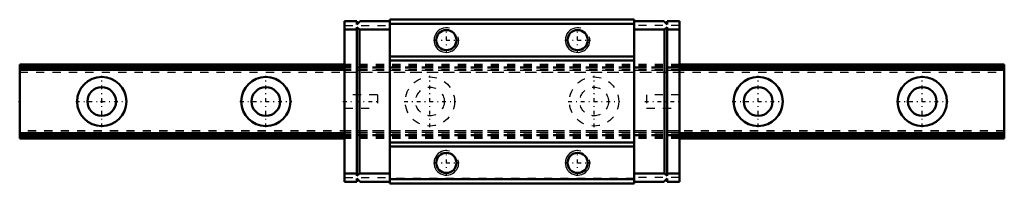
# Model space of a CAD drawing. Header units: millimetres. Extents: x -10 to 110, y -10 to 10.
import ezdxf

# ---------------------------------------------------------------- set-up
doc = ezdxf.new("R2010")
doc.units = ezdxf.units.MM
doc.linetypes.add('Center', pattern=[1.5, 0.45, -0.5, 0.05, -0.5])
doc.linetypes.add('Dashed', pattern=[2, 1, -1])
for name, color, linetype, lineweight in [('2d ConnectionPoints', 7, 'Continuous', 50), ('AM_0', 7, 'Continuous', 50), ('AM_4', 3, 'Continuous', 25), ('AM_5', 3, 'Continuous', 25), ('AM_7', 7, 'Center', 25), ('AM_9', 6, 'Dashed', 25)]:
    doc.layers.add(name, color=color, linetype=linetype, lineweight=lineweight)

# ---------------------------------------------------------------- blocks, each defined once
blk = doc.blocks.new('1_RSX9NMUU1_Slider_0_in_RSX9NMUU120LMG100W3960001_4')
at = {"layer": 'AM_0'}
for p, q in [((29.6, 9.8), (31.1, 9.8)), ((29.6, 9.8), (29.6, -9.8)), ((31.5, 9.8), (31.1, 9.4)), ((31.1, 9.4), (31.1, 9.8)), ((31.5, 9.8), (35.1, 9.8)), ((64.9, 10), (35.1, 10)), ((35.1, 10), (35.1, -10)), ((64.9, 10), (64.9, -10)), ((68.5, 9.8), (64.9, 9.8)), ((68.5, 9.8), (68.9, 9.4)), ((70.4, 9.8), (68.9, 9.8)), ((68.9, 9.4), (68.9, 9.8)), ((70.4, 9.8), (70.4, -9.8)), ((29.6, 8.8), (31.1, 8.8)), ((31.1, -9.1), (31.1, 9.1)), ((31.1, 9.1), (31.4, 8.8)), ((31.4, 8.8), (35.1, 8.8)), ((31.4, 8.8), (31.4, -8.8)), ((64.9, 9.5), (35.1, 9.5)), ((68.6, 8.8), (64.9, 8.8)), ((68.9, 9.1), (68.6, 8.8)), ((68.6, 8.8), (68.6, -8.8)), ((68.9, -9.1), (68.9, 9.1)), ((70.4, 8.8), (68.9, 8.8)), ((64.9, 5.5), (35.1, 5.5)), ((64.9, 5), (35.1, 5)), ((64.9, -5), (35.1, -5)), ((64.9, -5.5), (35.1, -5.5)), ((29.6, -8.8), (31.1, -8.8)), ((31.4, -8.8), (31.1, -9.1)), ((31.1, -9.8), (31.1, -9.4)), ((31.1, -9.4), (31.5, -9.8)), ((31.4, -8.8), (35.1, -8.8)), ((64.9, -9.5), (35.1, -9.5)), ((68.6, -8.8), (64.9, -8.8)), ((68.9, -9.4), (68.5, -9.8)), ((68.6, -8.8), (68.9, -9.1)), ((70.4, -8.8), (68.9, -8.8)), ((68.9, -9.8), (68.9, -9.4)), ((29.6, -9.8), (31.1, -9.8)), ((31.5, -9.8), (35.1, -9.8)), ((64.9, -10), (35.1, -10)), ((68.5, -9.8), (64.9, -9.8)), ((70.4, -9.8), (68.9, -9.8))]:
    blk.add_line(p, q, dxfattribs=at)
for centre in [(42, 7.5), (58, 7.5), (42, -7.5), (58, -7.5)]:
    blk.add_circle(centre, 1.23, dxfattribs=at)
at = {"layer": 'AM_5'}
for centre in [(42, 7.5), (58, 7.5), (58, -7.5), (42, -7.5)]:
    blk.add_arc(centre, 1.5, 75, 15, dxfattribs=at)
at = {"layer": 'AM_7'}
for p, q in [((42, 5.93), (42, 9.08)), ((58, 5.93), (58, 9.08)), ((40.42, 7.5), (43.58, 7.5)), ((56.42, 7.5), (59.58, 7.5)), ((29.4, 0), (33.8, 0)), ((66.2, 0), (70.6, 0)), ((42, -9.07), (42, -5.92)), ((58, -9.07), (58, -5.92)), ((40.42, -7.5), (43.58, -7.5)), ((56.42, -7.5), (59.58, -7.5))]:
    blk.add_line(p, q, dxfattribs=at)
at = {"layer": 'AM_9'}
for p, q in [((29.6, 9.3), (35.1, 9.3)), ((64.9, 9.4), (35.1, 9.4)), ((70.4, 9.3), (64.9, 9.3)), ((70.4, 4.15), (29.6, 4.15)), ((70.4, 4.06), (29.6, 4.06)), ((70.4, 4.06), (29.6, 4.06)), ((70.4, 4.06), (29.6, 4.06)), ((70.4, 3.85), (29.6, 3.85)), ((70.4, 3.8), (29.6, 3.8)), ((29.6, 3.6), (70.4, 3.6)), ((33.6, 0.8), (29.6, 0.8)), ((33.6, 0.8), (33.6, -0.8)), ((66.4, 0.8), (66.4, -0.8)), ((70.4, 0.8), (66.4, 0.8)), ((29.6, -0.8), (33.6, -0.8)), ((66.4, -0.8), (70.4, -0.8)), ((70.4, -3.6), (29.6, -3.6)), ((70.4, -3.8), (29.6, -3.8)), ((70.4, -3.85), (29.6, -3.85)), ((70.4, -4.06), (29.6, -4.06)), ((70.4, -4.06), (29.6, -4.06)), ((70.4, -4.06), (29.6, -4.06)), ((70.4, -4.15), (29.6, -4.15)), ((29.6, -9.3), (35.1, -9.3)), ((64.9, -9.4), (35.1, -9.4)), ((70.4, -9.3), (64.9, -9.3))]:
    blk.add_line(p, q, dxfattribs=at)
blk = doc.blocks.new('2_RSX9M12010_Track_0_in_RSX9NMUU120LMG100W3960001_4')
at = {"layer": 'AM_0'}
for p, q in [((29.6, 4.5), (-10, 4.5)), ((-10, 4.5), (-10, -4.5)), ((29.6, 4.15), (-10, 4.15)), ((29.6, 3.85), (-10, 3.85)), ((110, 4.5), (70.4, 4.5)), ((110, 4.15), (70.4, 4.15)), ((110, 3.85), (70.4, 3.85)), ((110, 4.5), (110, -4.5)), ((29.6, -3.85), (-10, -3.85)), ((29.6, -4.15), (-10, -4.15)), ((29.6, -4.5), (-10, -4.5)), ((110, -3.85), (70.4, -3.85)), ((110, -4.15), (70.4, -4.15)), ((110, -4.5), (70.4, -4.5))]:
    blk.add_line(p, q, dxfattribs=at)
for centre, radius in [((0, 0), 3), ((20, 0), 3), ((80, 0), 3), ((100, 0), 3), ((0, 0), 1.75), ((20, 0), 1.75), ((80, 0), 1.75), ((100, 0), 1.75)]:
    blk.add_circle(centre, radius, dxfattribs=at)
at = {"layer": 'AM_4'}
for p, q in [((29.6, 4.41), (-10, 4.41)), ((29.6, 4.24), (-10, 4.24)), ((29.6, 4.06), (-10, 4.06)), ((110, 4.41), (70.4, 4.41)), ((110, 4.24), (70.4, 4.24)), ((110, 4.06), (70.4, 4.06)), ((29.6, -4.06), (-10, -4.06)), ((29.6, -4.24), (-10, -4.24)), ((29.6, -4.41), (-10, -4.41)), ((110, -4.06), (70.4, -4.06)), ((110, -4.24), (70.4, -4.24)), ((110, -4.41), (70.4, -4.41))]:
    blk.add_line(p, q, dxfattribs=at)
at = {"layer": 'AM_7'}
for p, q in [((0, -3.15), (0, 3.15)), ((20, -3.15), (20, 3.15)), ((40, -3.15), (40, 3.15)), ((60, -3.15), (60, 3.15)), ((80, -3.15), (80, 3.15)), ((100, -3.15), (100, 3.15)), ((-3.15, 0), (3.15, 0)), ((16.85, 0), (23.15, 0)), ((36.85, 0), (43.15, 0)), ((56.85, 0), (63.15, 0)), ((76.85, 0), (83.15, 0)), ((96.85, 0), (103.15, 0))]:
    blk.add_line(p, q, dxfattribs=at)
at = {"layer": 'AM_9'}
for p, q in [((110, 4.2), (-10, 4.2)), ((110, 4.06), (-10, 4.06)), ((70.4, 4.06), (-10, 4.06)), ((110, 3.8), (-10, 3.8)), ((70.4, 4.5), (29.6, 4.5)), ((70.4, 4.41), (29.6, 4.41)), ((70.4, 4.24), (29.6, 4.24)), ((70.4, 4.15), (29.6, 4.15)), ((110, 4.06), (29.6, 4.06)), ((70.4, 3.85), (29.6, 3.85)), ((-10, 3.6), (110, 3.6)), ((110, -3.6), (-10, -3.6)), ((110, -3.8), (-10, -3.8)), ((110, -4.06), (-10, -4.06)), ((70.4, -4.06), (-10, -4.06)), ((110, -4.2), (-10, -4.2)), ((70.4, -3.85), (29.6, -3.85)), ((110, -4.06), (29.6, -4.06)), ((70.4, -4.15), (29.6, -4.15)), ((70.4, -4.24), (29.6, -4.24)), ((70.4, -4.41), (29.6, -4.41)), ((70.4, -4.5), (29.6, -4.5))]:
    blk.add_line(p, q, dxfattribs=at)
for centre, radius in [((40, 0), 3), ((60, 0), 3), ((40, 0), 1.75), ((60, 0), 1.75)]:
    blk.add_circle(centre, radius, dxfattribs=at)

msp = doc.modelspace()

# ---------------------------------------------------------------- linework, layer by layer
at = {"layer": '2d ConnectionPoints'}
for p in [(-10, 0), (0, 0), (0, 0)]:
    msp.add_point(p, dxfattribs=at)

# ---------------------------------------------------------------- block references
for name in ['1_RSX9NMUU1_Slider_0_in_RSX9NMUU120LMG100W3960001_4', '2_RSX9M12010_Track_0_in_RSX9NMUU120LMG100W3960001_4']:
    msp.add_blockref(name, (0, 0))

doc.saveas('drawing.dxf')
